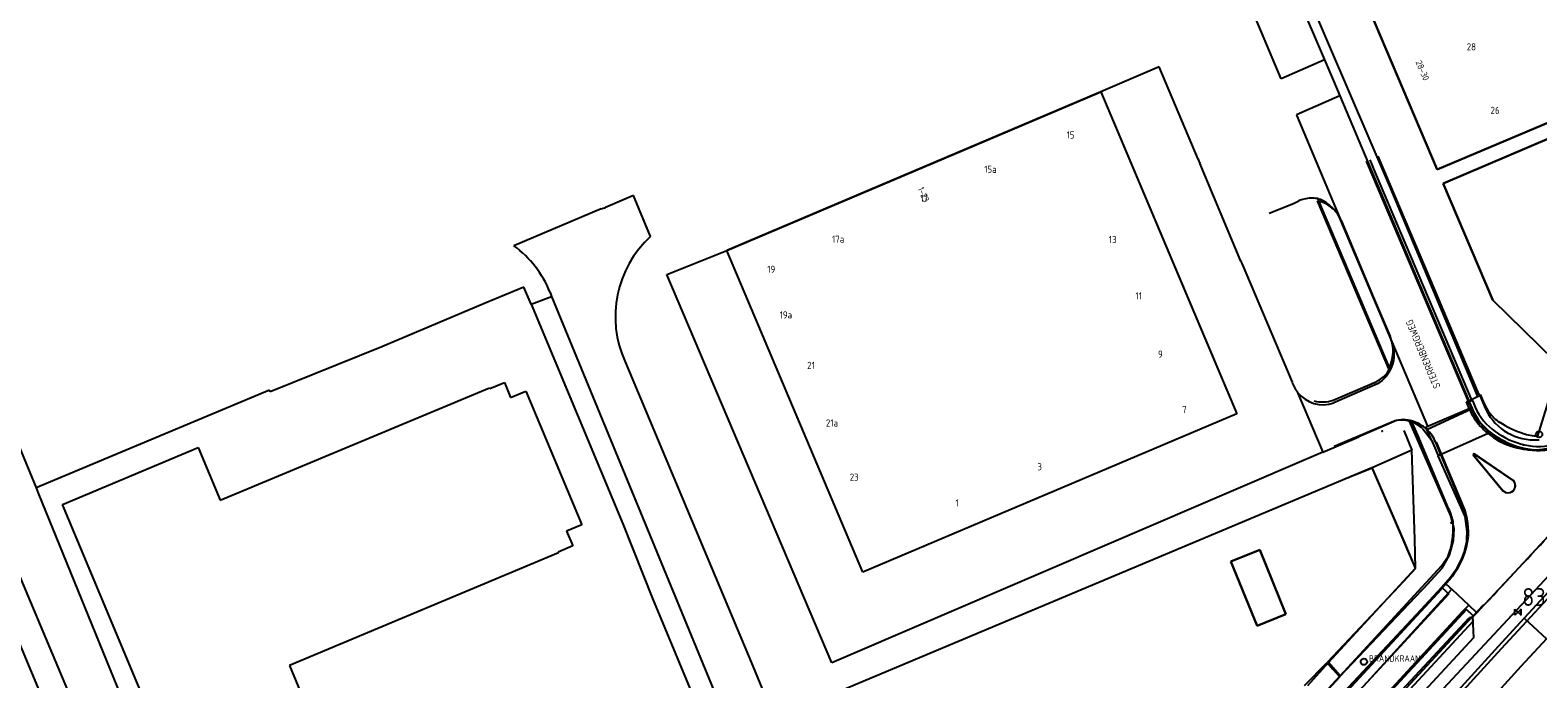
# Model space of a CAD drawing. Extents: x 145741 to 149421, y 457889 to 459999.
# Tile 38 of 84: x 147394 to 147605, y 459201 to 459291. Entities that reach past the tile are written whole.
import ezdxf
from ezdxf.enums import TextEntityAlignment as Align

# ---------------------------------------------------------------- set-up
doc = ezdxf.new("R2010")
doc.units = 0
doc.header["$LTSCALE"] = 4
doc.layers.get('0').update_dxf_attribs({"linetype": 'CONTINUOUS'})
doc.styles.add('ISO', font='ISO')
doc.styles.get("Standard").update_dxf_attribs({"font": 'ISO'})

# ---------------------------------------------------------------- blocks, each defined once
blk = doc.blocks.new('kilometerpaal')
at = {"color": 0}
for p, q in [((-0.44, 0.44), (0.44, -0.44)), ((-0.44, -0.44), (-0.44, 0.44)), ((0.44, 0.44), (-0.44, -0.44)), ((0.44, -0.44), (0.44, 0.44))]:
    blk.add_line(p, q, dxfattribs=at)
at = {"color": 0, "style": 'ISO'}
blk.add_attdef('KILOMETERPAAL', (0.59, 0.87), '', height=2.5, dxfattribs=at)

msp = doc.modelspace()

# ---------------------------------------------------------------- linework, layer by layer
at = {"linetype": 'Continuous'}
for p, q in [((147428, 459121.44), (147303.94, 459416.24)), ((147567.27, 459308.47), (147584.19, 459269.22)), ((147568.98, 459301.2), (147574.99, 459287.1)), ((147590.76, 459271.77), (147580.16, 459296.73)), ((147568.95, 459284.45), (147565.31, 459293.06)), ((147631.93, 459289.25), (147590.76, 459271.77)), ((147591.57, 459269.85), (147634.58, 459288.14)), ((147551.88, 459286.12), (147543.7, 459282.62)), ((147557.33, 459273.23), (147551.88, 459286.12)), ((147574.99, 459287.1), (147568.95, 459284.45)), ((147574.99, 459287.1), (147576.24, 459284.16)), ((147576.24, 459284.16), (147577.13, 459282.07)), ((147543.7, 459282.62), (147491.43, 459260.45)), ((147543.7, 459282.62), (147562.71, 459237.67)), ((147577.13, 459282.07), (147571.07, 459279.41)), ((147577.13, 459282.07), (147587.26, 459258.16)), ((147571.07, 459279.41), (147571.13, 459279.29)), ((147571.13, 459279.29), (147577.14, 459265.01)), ((147563.3, 459258.98), (147557.57, 459272.68)), ((147584.19, 459269.22), (147596.36, 459240.09)), ((147598.51, 459253.52), (147591.57, 459269.85)), ((147473.87, 459266.27), (147461.67, 459261.14)), ((147478.4, 459268.16), (147474.46, 459266.49)), ((147480.77, 459262.44), (147478.4, 459268.16)), ((147584.12, 459243.61), (147574.02, 459267.41)), ((147584.44, 459247.72), (147577.14, 459265.01)), ((147483.04, 459257.12), (147491.43, 459260.45)), ((147510.43, 459215.55), (147491.43, 459260.45)), ((147563.49, 459258.54), (147570.46, 459242.07)), ((147587.26, 459258.16), (147595.15, 459239.49)), ((147506.13, 459202.87), (147483.04, 459257.12)), ((147463.06, 459255.35), (147457.68, 459253.1)), ((147464.08, 459252.97), (147463.06, 459255.35)), ((147464.08, 459252.97), (147466.92, 459254.06)), ((147466.72, 459254.62), (147466.92, 459254.06)), ((147466.92, 459254.06), (147508.09, 459154.28)), ((147607.1, 459245.15), (147598.51, 459253.52)), ((147457.68, 459253.1), (147443.19, 459247.02)), ((147464.08, 459252.97), (147467.39, 459245.08)), ((147589.45, 459235.92), (147584.44, 459247.72)), ((147443.19, 459247.02), (147427.62, 459240.72)), ((147467.39, 459245.08), (147476.9, 459222.3)), ((147477.21, 459244.92), (147495.06, 459202.41)), ((147583.64, 459242.92), (147583.04, 459242.32)), ((147584.12, 459243.61), (147583.64, 459242.92)), ((147427.52, 459240.97), (147394.87, 459227.31)), ((147420.61, 459225.6), (147458.25, 459241.27)), ((147427.62, 459240.72), (147427.52, 459240.97)), ((147458.25, 459241.27), (147458.3, 459241.18)), ((147458.3, 459241.18), (147460.35, 459242.03)), ((147460.35, 459242.03), (147461.22, 459239.95)), ((147461.22, 459239.95), (147463.34, 459240.83)), ((147463.34, 459240.83), (147471.15, 459222.16)), ((147582.39, 459241.85), (147578.51, 459240.16)), ((147583.04, 459242.32), (147582.39, 459241.85)), ((147571.22, 459240.65), (147574.76, 459232.3)), ((147578.51, 459240.16), (147576.27, 459239.18)), ((147594.82, 459239.33), (147595.15, 459239.49)), ((147595.21, 459238.42), (147594.82, 459239.33)), ((147595.15, 459239.49), (147596.36, 459240.09)), ((147596.36, 459240.09), (147596.7, 459240.23)), ((147596.7, 459240.23), (147597.36, 459238.68)), ((147562.71, 459237.67), (147510.43, 459215.55)), ((147585.07, 459236.72), (147579.79, 459234.46)), ((147592.67, 459223.39), (147586.86, 459236.63)), ((147589.45, 459235.92), (147595.21, 459238.42)), ((147595.21, 459238.42), (147595.52, 459237.67)), ((147391.34, 459235.89), (147394.87, 459227.31)), ((147588.74, 459235.54), (147589.4, 459234.73)), ((147589.14, 459235.78), (147589.45, 459235.92)), ((147589.94, 459233.99), (147589.14, 459235.78)), ((147589.4, 459234.73), (147589.94, 459233.99)), ((147597.86, 459234.89), (147590.88, 459231.8)), ((147384.97, 459232.99), (147429.95, 459126.32)), ((147398.55, 459225.01), (147417.53, 459232.96)), ((147417.53, 459232.96), (147420.61, 459225.6)), ((147574.76, 459232.3), (147579.79, 459234.46)), ((147589.94, 459233.99), (147590.53, 459232.59)), ((147590.53, 459232.59), (147590.88, 459231.8)), ((147574.76, 459232.3), (147506.13, 459202.87)), ((147554.43, 459159.43), (147621.33, 459231.15)), ((147594.63, 459223.3), (147590.88, 459231.8)), ((147595.85, 459232.08), (147595.76, 459231.94)), ((147595.76, 459231.94), (147595.87, 459231.81)), ((147601.37, 459228.33), (147595.85, 459232.08)), ((147595.87, 459231.81), (147597.95, 459229.28)), ((147507.6, 459199.09), (147581.61, 459230.15)), ((147581.61, 459230.15), (147586.07, 459219.85)), ((147597.95, 459229.28), (147599.96, 459226.86)), ((147394.87, 459227.31), (147395.17, 459226.58)), ((147395.17, 459226.58), (147421.96, 459160.95)), ((147601.26, 459226.8), (147601.41, 459226.98)), ((147414.41, 459187.16), (147398.55, 459225.01)), ((147471.15, 459222.16), (147469.04, 459221.28)), ((147476.9, 459222.3), (147481.07, 459211.84)), ((147593.1, 459221.63), (147592.67, 459223.39)), ((147594.95, 459221.2), (147594.63, 459223.3)), ((147469.04, 459221.28), (147469.9, 459219.2)), ((147586.07, 459219.85), (147587.68, 459216.12)), ((147592.47, 459217.93), (147593.01, 459219.95)), ((147593.01, 459219.95), (147593.1, 459221.63)), ((147594.82, 459219.13), (147594.95, 459221.2)), ((147606.89, 459221.25), (147602.16, 459216.14)), ((147467.89, 459218.23), (147430.29, 459202.48)), ((147469.9, 459219.2), (147467.85, 459218.35)), ((147467.85, 459218.35), (147467.89, 459218.23)), ((147561.9, 459217.03), (147565.93, 459218.67)), ((147565.93, 459218.67), (147569.59, 459209.68)), ((147591.45, 459216.12), (147592.47, 459217.93)), ((147594.06, 459216.94), (147594.82, 459219.13)), ((147565.56, 459208.04), (147561.9, 459217.03)), ((147587.71, 459216.04), (147585.38, 459213.52)), ((147587.68, 459216.12), (147587.71, 459216.04)), ((147588.9, 459213.33), (147591.45, 459216.12)), ((147592.91, 459215.04), (147594.06, 459216.94)), ((147602.16, 459216.14), (147597.4, 459211.06)), ((147609.57, 459216.31), (147602.92, 459209.09)), ((147585.38, 459213.52), (147575.34, 459202.91)), ((147577.67, 459198.77), (147591.91, 459213.97)), ((147591.91, 459213.97), (147592.91, 459215.04)), ((147592.57, 459213.35), (147591.91, 459213.97)), ((147481.07, 459211.84), (147495.37, 459177.55)), ((147577.15, 459200.95), (147588.61, 459213.01)), ((147579.53, 459198.59), (147592.77, 459213.16)), ((147588.61, 459213.01), (147588.9, 459213.33)), ((147592.77, 459213.16), (147592.57, 459213.35)), ((147592.77, 459213.16), (147595.15, 459210.93)), ((147569.59, 459209.68), (147565.56, 459208.04)), ((147574.48, 459188.62), (147594.3, 459210.03)), ((147594.3, 459210.03), (147595.15, 459210.93)), ((147596.28, 459209.87), (147595.15, 459210.93)), ((147595.68, 459209.23), (147595.22, 459209.18)), ((147596.28, 459209.87), (147595.68, 459209.23)), ((147595.68, 459209.23), (147595.8, 459206.35)), ((147597.22, 459210.86), (147596.28, 459209.87)), ((147597.33, 459210.98), (147597.22, 459210.86)), ((147597.33, 459210.98), (147597.4, 459211.06)), ((147585.81, 459199.04), (147595.22, 459209.18)), ((147602.92, 459209.09), (147599.28, 459205.14)), ((147602.92, 459209.09), (147606.01, 459206.23)), ((147595.8, 459206.35), (147583.96, 459193.58)), ((147599.28, 459205.14), (147588.33, 459193.17)), ((147606.01, 459206.23), (147602.43, 459202.37)), ((147572.21, 459199.71), (147575.34, 459202.91)), ((147575.34, 459202.91), (147576.15, 459202)), ((147430.29, 459202.48), (147433.38, 459195.11)), ((147495.06, 459202.41), (147514.08, 459156.76)), ((147573.99, 459197.51), (147577.13, 459200.92)), ((147576.15, 459202), (147576.95, 459201.09)), ((147576.95, 459201.09), (147576.99, 459201.13)), ((147576.99, 459201.13), (147577.15, 459200.95)), ((147577.13, 459200.92), (147577.15, 459200.95)), ((147602.43, 459202.37), (147577.6, 459175.14))]:
    msp.add_line(p, q, dxfattribs=at)
for p, q in [((147580.16, 459296.73), (147590.76, 459271.77)), ((147590.76, 459271.77), (147631.93, 459289.25)), ((147634.58, 459288.14), (147591.57, 459269.85)), ((147529.14, 459276.44), (147543.7, 459282.62)), ((147543.7, 459282.62), (147558.12, 459248.53)), ((147491.43, 459260.45), (147529.14, 459276.44)), ((147580.83, 459272.94), (147581.76, 459270.76)), ((147581.32, 459273.15), (147582.09, 459271.34)), ((147583.5, 459271.24), (147582.48, 459273.64)), ((147581.76, 459270.76), (147595.14, 459239.29)), ((147582.09, 459271.34), (147595.59, 459239.49)), ((147589.79, 459256.42), (147583.5, 459271.24)), ((147591.57, 459269.85), (147598.51, 459253.52)), ((147567.24, 459265.68), (147570.64, 459267.06)), ((147574.01, 459267.72), (147580.63, 459252.16)), ((147577.3, 459264.65), (147581.79, 459253.99)), ((147510.43, 459215.55), (147491.43, 459260.45)), ((147592.05, 459251.12), (147589.79, 459256.42)), ((147581.79, 459253.99), (147584.17, 459248.45)), ((147598.51, 459253.52), (147607.1, 459245.15)), ((147580.63, 459252.16), (147584.06, 459243.98)), ((147596.62, 459240.3), (147592.05, 459251.12)), ((147558.12, 459248.53), (147562.71, 459237.67)), ((147604.81, 459234.58), (147607.5, 459243.29)), ((147576.22, 459239.55), (147581.65, 459241.91)), ((147595.14, 459239.29), (147595.23, 459239.33)), ((147595.14, 459239.29), (147595.53, 459238.34)), ((147595.59, 459239.49), (147595.23, 459239.33)), ((147595.23, 459239.33), (147595.62, 459238.38)), ((147595.59, 459239.49), (147595.66, 459239.53)), ((147595.66, 459239.53), (147596.06, 459238.58)), ((147596.76, 459240.37), (147596.62, 459240.3)), ((147562.71, 459237.67), (147510.43, 459215.55)), ((147584.85, 459236.7), (147576.32, 459233.09)), ((147585.99, 459236.86), (147584.85, 459236.7)), ((147586.66, 459236.77), (147585.99, 459236.86)), ((147588.02, 459234.67), (147587.15, 459236.66)), ((147589.3, 459235.48), (147595.53, 459238.34)), ((147595.53, 459238.34), (147595.62, 459238.38)), ((147586.07, 459235.35), (147587.21, 459232.58)), ((147592.34, 459224.44), (147588.02, 459234.67)), ((147587.21, 459232.58), (147581.66, 459230.13)), ((147587.6, 459220.13), (147587.21, 459232.58)), ((147590.64, 459233.68), (147590.54, 459233.64)), ((147594.11, 459225.24), (147590.54, 459233.64)), ((147594.2, 459225.28), (147590.64, 459233.68)), ((147595.89, 459232.1), (147595.78, 459231.98)), ((147595.78, 459231.98), (147599.9, 459226.96)), ((147601.4, 459228.36), (147595.89, 459232.1)), ((147578.23, 459228.72), (147578.55, 459228.85)), ((147578.55, 459228.85), (147581.66, 459230.13)), ((147584.82, 459222.81), (147581.66, 459230.13)), ((147587.72, 459216.08), (147584.82, 459222.81)), ((147587.72, 459216.08), (147587.6, 459220.13)), ((147565.93, 459218.67), (147561.9, 459217.03)), ((147569.59, 459209.68), (147565.93, 459218.67)), ((147591.38, 459216.48), (147592.26, 459217.78)), ((147592.26, 459217.78), (147592.62, 459218.73)), ((147561.9, 459217.03), (147565.56, 459208.04)), ((147575.56, 459202.91), (147587.72, 459216.08)), ((147577.16, 459201.05), (147591.38, 459216.48)), ((147570.6, 459191.01), (147591.38, 459213.45)), ((147591.38, 459213.45), (147592.62, 459214.86)), ((147591.44, 459213.37), (147592.69, 459214.8)), ((147570.71, 459190.9), (147591.33, 459213.17)), ((147592.36, 459212.53), (147571.6, 459190.09)), ((147591.3, 459213.22), (147591.44, 459213.37)), ((147591.33, 459213.17), (147591.3, 459213.22)), ((147591.44, 459213.37), (147592.36, 459212.53)), ((147565.56, 459208.04), (147569.59, 459209.68)), ((147594.83, 459210.34), (147583.83, 459198.43)), ((147584.77, 459197.56), (147595.61, 459209.3)), ((147595.76, 459209.46), (147594.83, 459210.34)), ((147595.61, 459209.3), (147595.76, 459209.46)), ((147597.22, 459210.86), (147595.68, 459209.23)), ((147595.68, 459209.23), (147595.7, 459208.66)), ((147595.76, 459209.46), (147597.15, 459210.93)), ((147597.15, 459210.93), (147597.25, 459211.04)), ((147597.33, 459210.98), (147597.22, 459210.86)), ((147597.25, 459211.04), (147597.33, 459210.98)), ((147597.4, 459211.06), (147597.33, 459210.98)), ((147595.7, 459208.66), (147585.14, 459197.22)), ((147572.64, 459199.73), (147575.56, 459202.91)), ((147577.16, 459201.05), (147575.56, 459202.91)), ((147577.16, 459201.05), (147574.31, 459197.96))]:
    msp.add_line(p, q)
at = {"linetype": 'Continuous', "lineweight": -3}
for p, q in [((147609.93, 459215.91), (147599.67, 459204.82)), ((147599.67, 459204.82), (147588.54, 459192.62))]:
    msp.add_line(p, q, dxfattribs=at)
at = {"linetype": 'Continuous'}
for centre in [(147583.05, 459235.24), (147602.79, 459233.29), (147592.68, 459222.43)]:
    msp.add_circle(centre, 0.03, dxfattribs=at)
for centre in [(147604.98, 459234.79), (147580.5, 459203.03)]:
    msp.add_circle(centre, 0.45)
for centre, radius, start, end in [((147561.65, 459274.77), 4.59, 199.5704, 207.0771), ((147472.37, 459271.23), 5.18, 286.8571, 293.8521), ((147573.03, 459262.9), 4.62, 27.2149, 77.5769), ((147491.1, 459251.22), 15.25, 132.6077, 204.3776), ((147452.91, 459249.13), 14.87, 21.6702, 53.8787), ((147567.94, 459260.7), 4.95, 200.3663, 205.937), ((147579.89, 459246.01), 4.86, 330.4871, 20.628), ((147574.78, 459243.47), 4.54, 197.9681, 218.407), ((147574.79, 459243.48), 4.55, 218.3888, 289.0289), ((147585.77, 459232.59), 4.19, 74.8929, 99.6119), ((147585.76, 459232.58), 4.2, 44.8143, 74.8736), ((147604.22, 459242.62), 10, 209.6221, 225.854), ((147604.31, 459241.51), 7.5, 202.1208, 269.914), ((147604.16, 459242.57), 9.93, 225.8951, 230.629), ((147604.2, 459242.61), 9.98, 230.5849, 313.5987), ((147604.31, 459241.28), 7.27, 269.8462, 275.5461), ((147600.67, 459227.64), 0.992, 318.7309, 44.7405), ((147600.65, 459227.68), 1.07, 229.8065, 304.8164)]:
    msp.add_arc(centre, radius, start, end, dxfattribs=at)
for centre, radius, start, end in [((147565.98, 459278.13), 12.01, 292.8204, 296.853), ((147573.19, 459263.35), 4.44, 103.933, 113.7034), ((147573.22, 459263.24), 4.55, 91.9463, 103.9212), ((147573.2, 459263.25), 4.54, 79.7694, 91.7756), ((147572.2, 459261.79), 6.2, 65.0704, 73.0733), ((147573.79, 459265.19), 2.45, 52.4873, 65.1856), ((147569.35, 459259.4), 9.74, 47.9377, 52.5078), ((147567.73, 459257.58), 12.18, 43.9889, 48.0046), ((147574.58, 459264.2), 2.65, 30.1881, 43.9132), ((147571.31, 459262.32), 6.43, 21.293, 30.0647), ((147578.65, 459246.25), 5.94, 2.8376, 21.7617), ((147576.96, 459246.77), 7.63, 338.5522, 358.2954), ((147581.38, 459245.01), 2.87, 310.6866, 339.0623), ((147580.03, 459246.59), 4.94, 289.0532, 310.5751), ((147574.74, 459243.83), 4.52, 254.6089, 289.0684), ((147606.29, 459243.59), 10.06, 198.6551, 214.8367), ((147585.84, 459231.55), 5.28, 75.7156, 81.1232), ((147585.9, 459231.84), 4.98, 46.9449, 75.503), ((147603.49, 459241.84), 8.7, 203.7479, 235.1749), ((147603.49, 459241.84), 8.6, 203.7295, 235.173), ((147603.5, 459241.85), 8.13, 203.7548, 235.1559), ((147602.12, 459240.7), 4.99, 214.898, 237.9855), ((147585.9, 459231.85), 4.97, 21.1437, 46.9378), ((147605.48, 459244.35), 11.89, 234.2024, 257.0885), ((147605.47, 459244.34), 11.78, 234.1849, 257.1096), ((147605.46, 459244.31), 11.27, 234.1151, 257.1425), ((147607.82, 459249.82), 15.74, 237.9969, 251.0502), ((147604.81, 459240.98), 6.41, 250.8383, 269.9896), ((147604.9, 459241.98), 9.46, 257.316, 286.2933), ((147604.9, 459241.98), 9.35, 257.3026, 286.3178), ((147604.9, 459241.95), 8.84, 257.2709, 286.3661), ((146498.3, 460244.17), 1508.43, 316.77264, 317.83067), ((147600.65, 459227.65), 1.02, 222.7487, 43.2932), ((147584.64, 459220.87), 8.49, 11.5562, 24.8528), ((147584.9, 459221.07), 10.11, 357.3527, 24.4019), ((147584.91, 459221.07), 10.21, 357.3383, 24.4065), ((147579.94, 459221.78), 13.04, 346.454, 3.4585), ((147584.05, 459221.78), 11.01, 321.0547, 353.8432), ((147584.08, 459221.77), 11.09, 320.999, 353.8862)]:
    msp.add_arc(centre, radius, start, end)

# ---------------------------------------------------------------- block references
msp.add_blockref('kilometerpaal', (147602.04, 459209.95)).add_auto_attribs({'KILOMETERPAAL': '83,0'})

# ---------------------------------------------------------------- texts
for s, p in [('28', (147594.87, 459288.42)), ('26', (147598.2, 459279.55)), ('15', (147538.94, 459276.11)), ('15a', (147527.42, 459271.32)), ('17', (147518.5, 459267.26)), ('17a', (147506.14, 459261.56)), ('13', (147544.84, 459261.5)), ('19', (147497.09, 459257.35)), ('11', (147548.56, 459253.62)), ('19a', (147498.82, 459250.98)), ('9', (147551.71, 459245.5)), ('21', (147502.67, 459243.93)), ('7', (147555.08, 459237.76)), ('21a', (147505.29, 459235.88)), ('3', (147534.85, 459229.77)), ('23', (147508.62, 459228.31)), ('1', (147523.38, 459224.72))]:
    msp.add_text(s, height=1).set_placement(p)
at = {"style": 'ISO'}
for s, p in [('28-30', (147588.68, 459285.62)), ('1-23', (147518.93, 459268.31))]:
    msp.add_text(s, height=0.9, rotation=292.9, dxfattribs=at).set_placement(p, align=Align.MIDDLE_CENTER)
msp.add_text('STERRENBERGWEG', height=1, rotation=112.8998).set_placement((147591.23, 459241.45))
msp.add_attdef('BRANDKRAAN', (147581.2, 459203.03), 'bk', height=0.9, dxfattribs=at)

doc.saveas('drawing.dxf')
